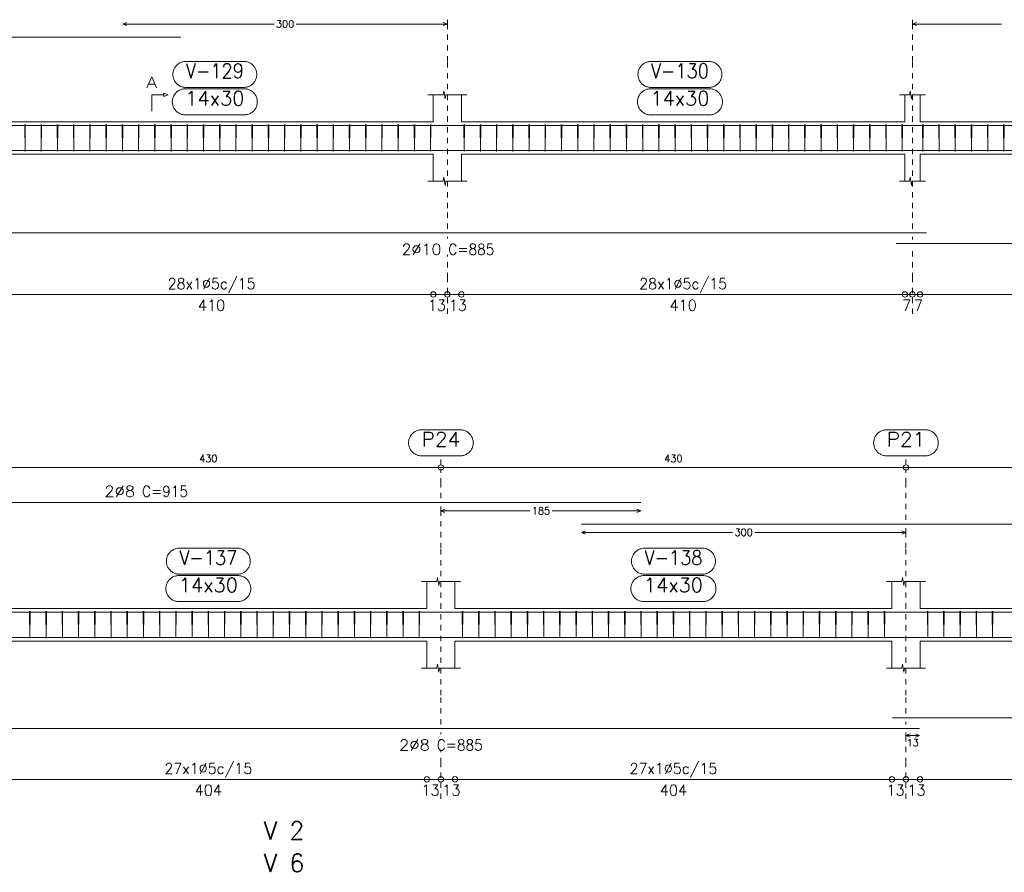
# Model space of a CAD drawing. Header units: millimetres. Extents: x -80 to 444, y 0 to 170.
# Tile 44 of 133: x 112 to 130, y 30 to 46. Entities that reach past the tile are written whole.
import ezdxf
from ezdxf.enums import TextEntityAlignment as Align

# ---------------------------------------------------------------- set-up
doc = ezdxf.new("R2010")
doc.units = ezdxf.units.MM
doc.linetypes.add('CYPE_PUNTO', pattern=[0.075, 0, -0.075])
for name, color, linetype, lineweight in [('ARM_DENTRO_VIGA', 4, 'Continuous', 15), ('ARM_ESTRIBOS', 3, 'Continuous', 0), ('ARM_TEXTOS', 3, 'Continuous', 0), ('COT_ARM', 3, 'Continuous', 0), ('COT_COTAS', 3, 'Continuous', 0), ('COT_EST', 3, 'Continuous', 0), ('COT_LIN_APOIOS', 2, 'CYPE_PUNTO', 0), ('COT_LIN_AUX_COTA', 2, 'CYPE_PUNTO', 0), ('MARCAS_PLANTA', 3, 'Continuous', 0), ('REF_NOME', 3, 'Continuous', 0), ('REF_REFERENCIA', 3, 'Continuous', 0), ('SEC_CONTORNOS', 2, 'Continuous', 9), ('TEXTO_COT_ARM', 3, 'Continuous', 0), ('TEXTO_REF_NOME', 3, 'Continuous', 0), ('TEXTO_REF_REFERENCIA', 3, 'Continuous', 0), ('TXT_COMP', 3, 'Continuous', 0), ('TXT_EST', 3, 'Continuous', 0)]:
    doc.layers.add(name, color=color, linetype=linetype, lineweight=lineweight)
doc.styles.add('CYPETXT', font='romans', dxfattribs={"height": 0.2})

msp = doc.modelspace()

# ---------------------------------------------------------------- linework, layer by layer
at = {"layer": 'ARM_DENTRO_VIGA'}
for points in [[(94.008, 44.9941), (94.008, 45.2341), (114.968, 45.2341)], [(94.008, 43.3606), (94.008, 43.6006), (114.968, 43.6006)], [(113.898, 43.6006), (132.198, 43.6006)], [(111.058, 43.1406), (128.758, 43.1406)], [(128.198, 43.1406), (145.998, 43.1406)], [(111.058, 41.6181), (128.758, 41.6181)], [(128.198, 41.4181), (145.998, 41.4181)], [(105.178, 36.6341), (123.478, 36.6341)], [(122.378, 36.2341), (140.678, 36.2341)], [(105.178, 34.6026), (123.478, 34.6026)], [(122.378, 34.6026), (140.678, 34.6026)], [(110.928, 34.1386), (128.628, 34.1386)], [(128.128, 34.1386), (145.828, 34.1386)], [(128.128, 32.6531), (145.828, 32.6531)], [(110.928, 32.4531), (128.628, 32.4531)]]:
    msp.add_lwpolyline(points, dxfattribs=at)
at = {"layer": 'ARM_ESTRIBOS'}
for points in [[(112.094, 43.5716), (112.094, 43.6206), (112.089, 43.1206), (112.084, 43.6206), (112.084, 43.5906), (112.084, 43.5416)], [(112.394, 43.5716), (112.394, 43.6206), (112.389, 43.1206), (112.384, 43.6206), (112.384, 43.5906), (112.384, 43.5416)], [(112.694, 43.5716), (112.694, 43.6206), (112.689, 43.1206), (112.684, 43.6206), (112.684, 43.5906), (112.684, 43.5416)], [(112.994, 43.5716), (112.994, 43.6206), (112.989, 43.1206), (112.984, 43.6206), (112.984, 43.5906), (112.984, 43.5416)], [(113.294, 43.5716), (113.294, 43.6206), (113.289, 43.1206), (113.284, 43.6206), (113.284, 43.5906), (113.284, 43.5416)], [(113.594, 43.5716), (113.594, 43.6206), (113.589, 43.1206), (113.584, 43.6206), (113.584, 43.5906), (113.584, 43.5416)], [(113.894, 43.5716), (113.894, 43.6206), (113.889, 43.1206), (113.884, 43.6206), (113.884, 43.5906), (113.884, 43.5416)], [(114.194, 43.5716), (114.194, 43.6206), (114.189, 43.1206), (114.184, 43.6206), (114.184, 43.5906), (114.184, 43.5416)], [(114.494, 43.5716), (114.494, 43.6206), (114.489, 43.1206), (114.484, 43.6206), (114.484, 43.5906), (114.484, 43.5416)], [(114.794, 43.5716), (114.794, 43.6206), (114.789, 43.1206), (114.784, 43.6206), (114.784, 43.5906), (114.784, 43.5416)], [(115.094, 43.5716), (115.094, 43.6206), (115.089, 43.1206), (115.084, 43.6206), (115.084, 43.5906), (115.084, 43.5416)], [(115.394, 43.5716), (115.394, 43.6206), (115.389, 43.1206), (115.384, 43.6206), (115.384, 43.5906), (115.384, 43.5416)], [(115.694, 43.5716), (115.694, 43.6206), (115.689, 43.1206), (115.684, 43.6206), (115.684, 43.5906), (115.684, 43.5416)], [(115.994, 43.5716), (115.994, 43.6206), (115.989, 43.1206), (115.984, 43.6206), (115.984, 43.5906), (115.984, 43.5416)], [(116.294, 43.5716), (116.294, 43.6206), (116.289, 43.1206), (116.284, 43.6206), (116.284, 43.5906), (116.284, 43.5416)], [(116.594, 43.5716), (116.594, 43.6206), (116.589, 43.1206), (116.584, 43.6206), (116.584, 43.5906), (116.584, 43.5416)], [(116.894, 43.5716), (116.894, 43.6206), (116.889, 43.1206), (116.884, 43.6206), (116.884, 43.5906), (116.884, 43.5416)], [(117.194, 43.5716), (117.194, 43.6206), (117.189, 43.1206), (117.184, 43.6206), (117.184, 43.5906), (117.184, 43.5416)], [(117.494, 43.5716), (117.494, 43.6206), (117.489, 43.1206), (117.484, 43.6206), (117.484, 43.5906), (117.484, 43.5416)], [(117.794, 43.5716), (117.794, 43.6206), (117.789, 43.1206), (117.784, 43.6206), (117.784, 43.5906), (117.784, 43.5416)], [(118.094, 43.5716), (118.094, 43.6206), (118.089, 43.1206), (118.084, 43.6206), (118.084, 43.5906), (118.084, 43.5416)], [(118.394, 43.5716), (118.394, 43.6206), (118.389, 43.1206), (118.384, 43.6206), (118.384, 43.5906), (118.384, 43.5416)], [(118.694, 43.5716), (118.694, 43.6206), (118.689, 43.1206), (118.684, 43.6206), (118.684, 43.5906), (118.684, 43.5416)], [(118.994, 43.5716), (118.994, 43.6206), (118.989, 43.1206), (118.984, 43.6206), (118.984, 43.5906), (118.984, 43.5416)], [(119.294, 43.5716), (119.294, 43.6206), (119.289, 43.1206), (119.284, 43.6206), (119.284, 43.5906), (119.284, 43.5416)], [(119.594, 43.5716), (119.594, 43.6206), (119.589, 43.1206), (119.584, 43.6206), (119.584, 43.5906), (119.584, 43.5416)], [(120.214, 43.5716), (120.214, 43.6206), (120.209, 43.1206), (120.204, 43.6206), (120.204, 43.5906), (120.204, 43.5416)], [(120.514, 43.5716), (120.514, 43.6206), (120.509, 43.1206), (120.504, 43.6206), (120.504, 43.5906), (120.504, 43.5416)], [(120.814, 43.5716), (120.814, 43.6206), (120.809, 43.1206), (120.804, 43.6206), (120.804, 43.5906), (120.804, 43.5416)], [(121.114, 43.5716), (121.114, 43.6206), (121.109, 43.1206), (121.104, 43.6206), (121.104, 43.5906), (121.104, 43.5416)], [(121.414, 43.5716), (121.414, 43.6206), (121.409, 43.1206), (121.404, 43.6206), (121.404, 43.5906), (121.404, 43.5416)], [(121.714, 43.5716), (121.714, 43.6206), (121.709, 43.1206), (121.704, 43.6206), (121.704, 43.5906), (121.704, 43.5416)], [(122.014, 43.5716), (122.014, 43.6206), (122.009, 43.1206), (122.004, 43.6206), (122.004, 43.5906), (122.004, 43.5416)], [(122.314, 43.5716), (122.314, 43.6206), (122.309, 43.1206), (122.304, 43.6206), (122.304, 43.5906), (122.304, 43.5416)], [(122.614, 43.5716), (122.614, 43.6206), (122.609, 43.1206), (122.604, 43.6206), (122.604, 43.5906), (122.604, 43.5416)], [(122.914, 43.5716), (122.914, 43.6206), (122.909, 43.1206), (122.904, 43.6206), (122.904, 43.5906), (122.904, 43.5416)], [(123.214, 43.5716), (123.214, 43.6206), (123.209, 43.1206), (123.204, 43.6206), (123.204, 43.5906), (123.204, 43.5416)], [(123.514, 43.5716), (123.514, 43.6206), (123.509, 43.1206), (123.504, 43.6206), (123.504, 43.5906), (123.504, 43.5416)], [(123.814, 43.5716), (123.814, 43.6206), (123.809, 43.1206), (123.804, 43.6206), (123.804, 43.5906), (123.804, 43.5416)], [(124.114, 43.5716), (124.114, 43.6206), (124.109, 43.1206), (124.104, 43.6206), (124.104, 43.5906), (124.104, 43.5416)], [(124.414, 43.5716), (124.414, 43.6206), (124.409, 43.1206), (124.404, 43.6206), (124.404, 43.5906), (124.404, 43.5416)], [(124.714, 43.5716), (124.714, 43.6206), (124.709, 43.1206), (124.704, 43.6206), (124.704, 43.5906), (124.704, 43.5416)], [(125.014, 43.5716), (125.014, 43.6206), (125.009, 43.1206), (125.004, 43.6206), (125.004, 43.5906), (125.004, 43.5416)], [(125.314, 43.5716), (125.314, 43.6206), (125.309, 43.1206), (125.304, 43.6206), (125.304, 43.5906), (125.304, 43.5416)], [(125.614, 43.5716), (125.614, 43.6206), (125.609, 43.1206), (125.604, 43.6206), (125.604, 43.5906), (125.604, 43.5416)], [(125.914, 43.5716), (125.914, 43.6206), (125.909, 43.1206), (125.904, 43.6206), (125.904, 43.5906), (125.904, 43.5416)], [(126.214, 43.5716), (126.214, 43.6206), (126.209, 43.1206), (126.204, 43.6206), (126.204, 43.5906), (126.204, 43.5416)], [(126.514, 43.5716), (126.514, 43.6206), (126.509, 43.1206), (126.504, 43.6206), (126.504, 43.5906), (126.504, 43.5416)], [(126.814, 43.5716), (126.814, 43.6206), (126.809, 43.1206), (126.804, 43.6206), (126.804, 43.5906), (126.804, 43.5416)], [(127.114, 43.5716), (127.114, 43.6206), (127.109, 43.1206), (127.104, 43.6206), (127.104, 43.5906), (127.104, 43.5416)], [(127.414, 43.5716), (127.414, 43.6206), (127.409, 43.1206), (127.404, 43.6206), (127.404, 43.5906), (127.404, 43.5416)], [(127.714, 43.5716), (127.714, 43.6206), (127.709, 43.1206), (127.704, 43.6206), (127.704, 43.5906), (127.704, 43.5416)], [(128.014, 43.5716), (128.014, 43.6206), (128.009, 43.1206), (128.004, 43.6206), (128.004, 43.5906), (128.004, 43.5416)], [(128.314, 43.5716), (128.314, 43.6206), (128.309, 43.1206), (128.304, 43.6206), (128.304, 43.5906), (128.304, 43.5416)], [(128.694, 43.5716), (128.694, 43.6206), (128.689, 43.1206), (128.684, 43.6206), (128.684, 43.5906), (128.684, 43.5416)], [(128.994, 43.5716), (128.994, 43.6206), (128.989, 43.1206), (128.984, 43.6206), (128.984, 43.5906), (128.984, 43.5416)], [(129.294, 43.5716), (129.294, 43.6206), (129.289, 43.1206), (129.284, 43.6206), (129.284, 43.5906), (129.284, 43.5416)], [(129.594, 43.5716), (129.594, 43.6206), (129.589, 43.1206), (129.584, 43.6206), (129.584, 43.5906), (129.584, 43.5416)], [(129.894, 43.5716), (129.894, 43.6206), (129.889, 43.1206), (129.884, 43.6206), (129.884, 43.5906), (129.884, 43.5416)], [(130.194, 43.5716), (130.194, 43.6206), (130.189, 43.1206), (130.184, 43.6206), (130.184, 43.5906), (130.184, 43.5416)], [(112.184, 34.5716), (112.184, 34.6206), (112.179, 34.1206), (112.174, 34.6206), (112.174, 34.5906), (112.174, 34.5416)], [(112.484, 34.5716), (112.484, 34.6206), (112.479, 34.1206), (112.474, 34.6206), (112.474, 34.5906), (112.474, 34.5416)], [(112.784, 34.5716), (112.784, 34.6206), (112.779, 34.1206), (112.774, 34.6206), (112.774, 34.5906), (112.774, 34.5416)], [(113.084, 34.5716), (113.084, 34.6206), (113.079, 34.1206), (113.074, 34.6206), (113.074, 34.5906), (113.074, 34.5416)], [(113.384, 34.5716), (113.384, 34.6206), (113.379, 34.1206), (113.374, 34.6206), (113.374, 34.5906), (113.374, 34.5416)], [(113.684, 34.5716), (113.684, 34.6206), (113.679, 34.1206), (113.674, 34.6206), (113.674, 34.5906), (113.674, 34.5416)], [(113.984, 34.5716), (113.984, 34.6206), (113.979, 34.1206), (113.974, 34.6206), (113.974, 34.5906), (113.974, 34.5416)], [(114.284, 34.5716), (114.284, 34.6206), (114.279, 34.1206), (114.274, 34.6206), (114.274, 34.5906), (114.274, 34.5416)], [(114.584, 34.5716), (114.584, 34.6206), (114.579, 34.1206), (114.574, 34.6206), (114.574, 34.5906), (114.574, 34.5416)], [(114.884, 34.5716), (114.884, 34.6206), (114.879, 34.1206), (114.874, 34.6206), (114.874, 34.5906), (114.874, 34.5416)], [(115.184, 34.5716), (115.184, 34.6206), (115.179, 34.1206), (115.174, 34.6206), (115.174, 34.5906), (115.174, 34.5416)], [(115.484, 34.5716), (115.484, 34.6206), (115.479, 34.1206), (115.474, 34.6206), (115.474, 34.5906), (115.474, 34.5416)], [(115.784, 34.5716), (115.784, 34.6206), (115.779, 34.1206), (115.774, 34.6206), (115.774, 34.5906), (115.774, 34.5416)], [(116.084, 34.5716), (116.084, 34.6206), (116.079, 34.1206), (116.074, 34.6206), (116.074, 34.5906), (116.074, 34.5416)], [(116.384, 34.5716), (116.384, 34.6206), (116.379, 34.1206), (116.374, 34.6206), (116.374, 34.5906), (116.374, 34.5416)], [(116.684, 34.5716), (116.684, 34.6206), (116.679, 34.1206), (116.674, 34.6206), (116.674, 34.5906), (116.674, 34.5416)], [(116.984, 34.5716), (116.984, 34.6206), (116.979, 34.1206), (116.974, 34.6206), (116.974, 34.5906), (116.974, 34.5416)], [(117.284, 34.5716), (117.284, 34.6206), (117.279, 34.1206), (117.274, 34.6206), (117.274, 34.5906), (117.274, 34.5416)], [(117.584, 34.5716), (117.584, 34.6206), (117.579, 34.1206), (117.574, 34.6206), (117.574, 34.5906), (117.574, 34.5416)], [(117.884, 34.5716), (117.884, 34.6206), (117.879, 34.1206), (117.874, 34.6206), (117.874, 34.5906), (117.874, 34.5416)], [(118.184, 34.5716), (118.184, 34.6206), (118.179, 34.1206), (118.174, 34.6206), (118.174, 34.5906), (118.174, 34.5416)], [(118.484, 34.5716), (118.484, 34.6206), (118.479, 34.1206), (118.474, 34.6206), (118.474, 34.5906), (118.474, 34.5416)], [(118.784, 34.5716), (118.784, 34.6206), (118.779, 34.1206), (118.774, 34.6206), (118.774, 34.5906), (118.774, 34.5416)], [(119.084, 34.5716), (119.084, 34.6206), (119.079, 34.1206), (119.074, 34.6206), (119.074, 34.5906), (119.074, 34.5416)], [(119.384, 34.5716), (119.384, 34.6206), (119.379, 34.1206), (119.374, 34.6206), (119.374, 34.5906), (119.374, 34.5416)], [(120.184, 34.5716), (120.184, 34.6206), (120.179, 34.1206), (120.174, 34.6206), (120.174, 34.5906), (120.174, 34.5416)], [(120.484, 34.5716), (120.484, 34.6206), (120.479, 34.1206), (120.474, 34.6206), (120.474, 34.5906), (120.474, 34.5416)], [(120.784, 34.5716), (120.784, 34.6206), (120.779, 34.1206), (120.774, 34.6206), (120.774, 34.5906), (120.774, 34.5416)], [(121.084, 34.5716), (121.084, 34.6206), (121.079, 34.1206), (121.074, 34.6206), (121.074, 34.5906), (121.074, 34.5416)], [(121.384, 34.5716), (121.384, 34.6206), (121.379, 34.1206), (121.374, 34.6206), (121.374, 34.5906), (121.374, 34.5416)], [(121.684, 34.5716), (121.684, 34.6206), (121.679, 34.1206), (121.674, 34.6206), (121.674, 34.5906), (121.674, 34.5416)], [(121.984, 34.5716), (121.984, 34.6206), (121.979, 34.1206), (121.974, 34.6206), (121.974, 34.5906), (121.974, 34.5416)], [(122.284, 34.5716), (122.284, 34.6206), (122.279, 34.1206), (122.274, 34.6206), (122.274, 34.5906), (122.274, 34.5416)], [(122.584, 34.5716), (122.584, 34.6206), (122.579, 34.1206), (122.574, 34.6206), (122.574, 34.5906), (122.574, 34.5416)], [(122.884, 34.5716), (122.884, 34.6206), (122.879, 34.1206), (122.874, 34.6206), (122.874, 34.5906), (122.874, 34.5416)], [(123.184, 34.5716), (123.184, 34.6206), (123.179, 34.1206), (123.174, 34.6206), (123.174, 34.5906), (123.174, 34.5416)], [(123.484, 34.5716), (123.484, 34.6206), (123.479, 34.1206), (123.474, 34.6206), (123.474, 34.5906), (123.474, 34.5416)], [(123.784, 34.5716), (123.784, 34.6206), (123.779, 34.1206), (123.774, 34.6206), (123.774, 34.5906), (123.774, 34.5416)], [(124.084, 34.5716), (124.084, 34.6206), (124.079, 34.1206), (124.074, 34.6206), (124.074, 34.5906), (124.074, 34.5416)], [(124.384, 34.5716), (124.384, 34.6206), (124.379, 34.1206), (124.374, 34.6206), (124.374, 34.5906), (124.374, 34.5416)], [(124.684, 34.5716), (124.684, 34.6206), (124.679, 34.1206), (124.674, 34.6206), (124.674, 34.5906), (124.674, 34.5416)], [(124.984, 34.5716), (124.984, 34.6206), (124.979, 34.1206), (124.974, 34.6206), (124.974, 34.5906), (124.974, 34.5416)], [(125.284, 34.5716), (125.284, 34.6206), (125.279, 34.1206), (125.274, 34.6206), (125.274, 34.5906), (125.274, 34.5416)], [(125.584, 34.5716), (125.584, 34.6206), (125.579, 34.1206), (125.574, 34.6206), (125.574, 34.5906), (125.574, 34.5416)], [(125.884, 34.5716), (125.884, 34.6206), (125.879, 34.1206), (125.874, 34.6206), (125.874, 34.5906), (125.874, 34.5416)], [(126.184, 34.5716), (126.184, 34.6206), (126.179, 34.1206), (126.174, 34.6206), (126.174, 34.5906), (126.174, 34.5416)], [(126.484, 34.5716), (126.484, 34.6206), (126.479, 34.1206), (126.474, 34.6206), (126.474, 34.5906), (126.474, 34.5416)], [(126.784, 34.5716), (126.784, 34.6206), (126.779, 34.1206), (126.774, 34.6206), (126.774, 34.5906), (126.774, 34.5416)], [(127.084, 34.5716), (127.084, 34.6206), (127.079, 34.1206), (127.074, 34.6206), (127.074, 34.5906), (127.074, 34.5416)], [(127.384, 34.5716), (127.384, 34.6206), (127.379, 34.1206), (127.374, 34.6206), (127.374, 34.5906), (127.374, 34.5416)], [(127.684, 34.5716), (127.684, 34.6206), (127.679, 34.1206), (127.674, 34.6206), (127.674, 34.5906), (127.674, 34.5416)], [(127.984, 34.5716), (127.984, 34.6206), (127.979, 34.1206), (127.974, 34.6206), (127.974, 34.5906), (127.974, 34.5416)], [(128.784, 34.5716), (128.784, 34.6206), (128.779, 34.1206), (128.774, 34.6206), (128.774, 34.5906), (128.774, 34.5416)], [(129.084, 34.5716), (129.084, 34.6206), (129.079, 34.1206), (129.074, 34.6206), (129.074, 34.5906), (129.074, 34.5416)], [(129.384, 34.5716), (129.384, 34.6206), (129.379, 34.1206), (129.374, 34.6206), (129.374, 34.5906), (129.374, 34.5416)], [(129.684, 34.5716), (129.684, 34.6206), (129.679, 34.1206), (129.674, 34.6206), (129.674, 34.5906), (129.674, 34.5416)], [(129.984, 34.5716), (129.984, 34.6206), (129.979, 34.1206), (129.974, 34.6206), (129.974, 34.5906), (129.974, 34.5416)]]:
    msp.add_lwpolyline(points, dxfattribs=at)
at = {"layer": 'COT_ARM'}
for p, q in [((113.898, 45.4791), (113.973, 45.5091)), ((113.898, 45.4791), (113.973, 45.4491)), ((113.898, 45.4791), (116.6925, 45.4791)), ((117.1035, 45.4791), (119.898, 45.4791)), ((119.898, 45.4791), (119.823, 45.5091)), ((119.898, 45.4791), (119.823, 45.4491)), ((128.498, 45.4791), (128.573, 45.5091)), ((128.498, 45.4791), (128.573, 45.4491)), ((128.498, 45.4791), (130.1425, 45.4791)), ((119.778, 36.4791), (119.853, 36.5091)), ((119.778, 36.4791), (119.853, 36.4491)), ((119.778, 36.4791), (121.4225, 36.4791)), ((121.8335, 36.4791), (123.478, 36.4791)), ((123.478, 36.4791), (123.403, 36.5091)), ((123.478, 36.4791), (123.403, 36.4491)), ((122.378, 36.0791), (122.453, 36.1091)), ((122.378, 36.0791), (122.453, 36.0491)), ((122.378, 36.0791), (125.1725, 36.0791)), ((125.5835, 36.0791), (128.378, 36.0791)), ((128.378, 36.0791), (128.303, 36.1091)), ((128.378, 36.0791), (128.303, 36.0491)), ((128.378, 32.3256), (128.453, 32.3556)), ((128.378, 32.3256), (128.453, 32.2956)), ((128.378, 32.3256), (128.628, 32.3256)), ((128.628, 32.3256), (128.553, 32.3556)), ((128.628, 32.3256), (128.553, 32.2956))]:
    msp.add_line(p, q, dxfattribs=at)
at = {"layer": 'COT_COTAS'}
msp.add_lwpolyline([(93.688, 37.2791), (102.578, 37.2791), (111.178, 37.2791), (119.778, 37.2791), (128.378, 37.2791), (136.978, 37.2791), (145.578, 37.2791), (154.178, 37.2791), (163.068, 37.2791)], dxfattribs=at)
for centre in [(119.778, 37.2791), (128.378, 37.2791)]:
    msp.add_circle(centre, 0.05, dxfattribs=at)
at = {"layer": 'COT_EST'}
for points in [[(93.808, 40.4781), (94.238, 40.4781), (102.438, 40.4781), (102.698, 40.4781), (102.958, 40.4781), (111.158, 40.4781), (111.298, 40.4781), (111.438, 40.4781), (119.638, 40.4781), (119.898, 40.4781), (120.158, 40.4781), (128.358, 40.4781), (128.498, 40.4781), (128.638, 40.4781), (136.838, 40.4781)], [(93.688, 31.5131), (94.358, 31.5131), (102.318, 31.5131), (102.578, 31.5131), (102.838, 31.5131), (110.918, 31.5131), (111.178, 31.5131), (111.438, 31.5131), (119.518, 31.5131), (119.778, 31.5131), (120.038, 31.5131), (128.118, 31.5131), (128.378, 31.5131), (128.638, 31.5131), (136.718, 31.5131)]]:
    msp.add_lwpolyline(points, dxfattribs=at)
for centre in [(119.638, 40.4781), (119.898, 40.4781), (120.158, 40.4781), (128.358, 40.4781), (128.498, 40.4781), (128.638, 40.4781), (119.518, 31.5131), (119.778, 31.5131), (120.038, 31.5131), (128.118, 31.5131), (128.378, 31.5131), (128.638, 31.5131)]:
    msp.add_circle(centre, 0.05, dxfattribs=at)
at = {"layer": 'COT_LIN_APOIOS'}
for p, q in [((119.898, 41.5131), (119.898, 41.5431)), ((128.498, 41.4931), (128.498, 41.5431)), ((119.898, 40.1181), (119.898, 40.4531)), ((128.498, 40.1181), (128.498, 40.4531)), ((128.378, 32.5281), (128.378, 32.5781)), ((119.778, 32.3481), (119.778, 32.3781)), ((119.778, 31.1531), (119.778, 31.4881)), ((128.378, 31.1531), (128.378, 31.4881))]:
    msp.add_line(p, q, dxfattribs=at)
for points in [[(119.898, 41.6931), (119.898, 42.0731), (119.898, 44.7866), (119.898, 45.4491), (119.898, 45.5091), (119.898, 45.5591)], [(128.498, 41.6931), (128.498, 42.0731), (128.498, 44.7866), (128.498, 45.4491), (128.498, 45.5091), (128.498, 45.5591)], [(128.498, 40.5031), (128.498, 40.7781), (128.498, 41.3431)], [(119.898, 40.5031), (119.898, 40.7781), (119.898, 41.2131)], [(119.778, 36.7091), (119.778, 36.9791), (119.778, 37.2541)], [(128.378, 36.3091), (128.378, 36.9791), (128.378, 37.2541)], [(119.778, 32.5281), (119.778, 33.0681), (119.778, 35.7866), (119.778, 36.4491), (119.778, 36.5091), (119.778, 36.5591)], [(128.378, 32.7281), (128.378, 33.0681), (128.378, 35.7866), (128.378, 36.0491), (128.378, 36.1091), (128.378, 36.1591)], [(128.378, 31.5381), (128.378, 31.8131), (128.378, 32.2956), (128.378, 32.3556), (128.378, 32.3781)], [(119.778, 31.5381), (119.778, 31.8131), (119.778, 32.0481)]]:
    msp.add_lwpolyline(points, dxfattribs=at)
at = {"layer": 'COT_LIN_AUX_COTA'}
for p, q in [((119.778, 37.3291), (119.778, 37.4953)), ((128.378, 37.3291), (128.378, 37.4953))]:
    msp.add_line(p, q, dxfattribs=at)
at = {"layer": 'MARCAS_PLANTA'}
msp.add_lwpolyline([(114.433, 43.8706), (114.433, 44.1706), (114.658, 44.1706), (114.658, 44.2006), (114.733, 44.1706), (114.658, 44.1406), (114.658, 44.1706)], dxfattribs=at)
at = {"layer": 'REF_NOME'}
for points in [[(116.134, 44.7866), (116.15, 44.7861), (116.166, 44.7845), (116.1818, 44.7818), (116.1974, 44.7781), (116.2127, 44.7733), (116.2277, 44.7676), (116.2422, 44.7608), (116.2563, 44.7531), (116.2698, 44.7445), (116.2827, 44.7349), (116.295, 44.7246), (116.3065, 44.7134), (116.3173, 44.7015), (116.3272, 44.689), (116.3363, 44.6757), (116.3445, 44.6619), (116.3517, 44.6476), (116.358, 44.6329), (116.3632, 44.6177), (116.3675, 44.6022), (116.3707, 44.5865), (116.3728, 44.5706), (116.3739, 44.5546), (116.3739, 44.5386), (116.3728, 44.5226), (116.3707, 44.5067), (116.3675, 44.491), (116.3632, 44.4755), (116.358, 44.4603), (116.3517, 44.4456), (116.3445, 44.4313), (116.3363, 44.4175), (116.3272, 44.4042), (116.3173, 44.3916), (116.3065, 44.3798), (116.295, 44.3686), (116.2827, 44.3582), (116.2698, 44.3487), (116.2563, 44.3401), (116.2422, 44.3324), (116.2277, 44.3256), (116.2127, 44.3199), (116.1974, 44.3151), (116.1818, 44.3114), (116.166, 44.3087), (116.15, 44.3071), (116.134, 44.3066), (115.062, 44.3066), (115.046, 44.3071), (115.03, 44.3087), (115.0142, 44.3114), (114.9986, 44.3151), (114.9833, 44.3199), (114.9683, 44.3256), (114.9538, 44.3324), (114.9397, 44.3401), (114.9262, 44.3487), (114.9133, 44.3582), (114.901, 44.3686), (114.8895, 44.3798), (114.8787, 44.3916), (114.8688, 44.4042), (114.8597, 44.4175), (114.8515, 44.4313), (114.8443, 44.4456), (114.838, 44.4603), (114.8328, 44.4755), (114.8285, 44.491), (114.8253, 44.5067), (114.8232, 44.5226), (114.8221, 44.5386), (114.8221, 44.5546), (114.8232, 44.5706), (114.8253, 44.5865), (114.8285, 44.6022), (114.8328, 44.6177), (114.838, 44.6329), (114.8443, 44.6476), (114.8515, 44.6619), (114.8597, 44.6757), (114.8688, 44.689), (114.8787, 44.7015), (114.8895, 44.7134), (114.901, 44.7246), (114.9133, 44.7349), (114.9262, 44.7445), (114.9397, 44.7531), (114.9538, 44.7608), (114.9683, 44.7676), (114.9833, 44.7733), (114.9986, 44.7781), (115.0142, 44.7818), (115.03, 44.7845), (115.046, 44.7861), (115.062, 44.7866), (116.134, 44.7866)], [(124.734, 44.7866), (124.75, 44.7861), (124.766, 44.7845), (124.7818, 44.7818), (124.7974, 44.7781), (124.8127, 44.7733), (124.8277, 44.7676), (124.8422, 44.7608), (124.8563, 44.7531), (124.8698, 44.7445), (124.8827, 44.7349), (124.895, 44.7246), (124.9065, 44.7134), (124.9173, 44.7015), (124.9272, 44.689), (124.9363, 44.6757), (124.9445, 44.6619), (124.9517, 44.6476), (124.958, 44.6329), (124.9632, 44.6177), (124.9675, 44.6022), (124.9707, 44.5865), (124.9728, 44.5706), (124.9739, 44.5546), (124.9739, 44.5386), (124.9728, 44.5226), (124.9707, 44.5067), (124.9675, 44.491), (124.9632, 44.4755), (124.958, 44.4603), (124.9517, 44.4456), (124.9445, 44.4313), (124.9363, 44.4175), (124.9272, 44.4042), (124.9173, 44.3916), (124.9065, 44.3798), (124.895, 44.3686), (124.8827, 44.3582), (124.8698, 44.3487), (124.8563, 44.3401), (124.8422, 44.3324), (124.8277, 44.3256), (124.8127, 44.3199), (124.7974, 44.3151), (124.7818, 44.3114), (124.766, 44.3087), (124.75, 44.3071), (124.734, 44.3066), (123.662, 44.3066), (123.646, 44.3071), (123.63, 44.3087), (123.6142, 44.3114), (123.5986, 44.3151), (123.5833, 44.3199), (123.5683, 44.3256), (123.5538, 44.3324), (123.5397, 44.3401), (123.5262, 44.3487), (123.5133, 44.3582), (123.501, 44.3686), (123.4895, 44.3798), (123.4787, 44.3916), (123.4688, 44.4042), (123.4597, 44.4175), (123.4515, 44.4313), (123.4443, 44.4456), (123.438, 44.4603), (123.4328, 44.4755), (123.4285, 44.491), (123.4253, 44.5067), (123.4232, 44.5226), (123.4221, 44.5386), (123.4221, 44.5546), (123.4232, 44.5706), (123.4253, 44.5865), (123.4285, 44.6022), (123.4328, 44.6177), (123.438, 44.6329), (123.4443, 44.6476), (123.4515, 44.6619), (123.4597, 44.6757), (123.4688, 44.689), (123.4787, 44.7015), (123.4895, 44.7134), (123.501, 44.7246), (123.5133, 44.7349), (123.5262, 44.7445), (123.5397, 44.7531), (123.5538, 44.7608), (123.5683, 44.7676), (123.5833, 44.7733), (123.5986, 44.7781), (123.6142, 44.7818), (123.63, 44.7845), (123.646, 44.7861), (123.662, 44.7866), (124.734, 44.7866)], [(116.144, 44.2806), (116.16, 44.2801), (116.176, 44.2785), (116.1918, 44.2758), (116.2074, 44.2721), (116.2227, 44.2673), (116.2377, 44.2616), (116.2522, 44.2548), (116.2663, 44.2471), (116.2798, 44.2385), (116.2927, 44.2289), (116.305, 44.2186), (116.3165, 44.2074), (116.3273, 44.1955), (116.3372, 44.183), (116.3463, 44.1697), (116.3545, 44.1559), (116.3617, 44.1416), (116.368, 44.1269), (116.3732, 44.1117), (116.3775, 44.0962), (116.3807, 44.0805), (116.3828, 44.0646), (116.3839, 44.0486), (116.3839, 44.0326), (116.3828, 44.0166), (116.3807, 44.0007), (116.3775, 43.985), (116.3732, 43.9695), (116.368, 43.9543), (116.3617, 43.9396), (116.3545, 43.9253), (116.3463, 43.9115), (116.3372, 43.8982), (116.3273, 43.8856), (116.3165, 43.8738), (116.305, 43.8626), (116.2927, 43.8522), (116.2798, 43.8427), (116.2663, 43.8341), (116.2522, 43.8264), (116.2377, 43.8196), (116.2227, 43.8139), (116.2074, 43.8091), (116.1918, 43.8054), (116.176, 43.8027), (116.16, 43.8011), (116.144, 43.8006), (115.052, 43.8006), (115.036, 43.8011), (115.02, 43.8027), (115.0042, 43.8054), (114.9886, 43.8091), (114.9733, 43.8139), (114.9583, 43.8196), (114.9438, 43.8264), (114.9297, 43.8341), (114.9162, 43.8427), (114.9033, 43.8522), (114.891, 43.8626), (114.8795, 43.8738), (114.8687, 43.8856), (114.8588, 43.8982), (114.8497, 43.9115), (114.8415, 43.9253), (114.8343, 43.9396), (114.828, 43.9543), (114.8228, 43.9695), (114.8185, 43.985), (114.8153, 44.0007), (114.8132, 44.0166), (114.8121, 44.0326), (114.8121, 44.0486), (114.8132, 44.0646), (114.8153, 44.0805), (114.8185, 44.0962), (114.8228, 44.1117), (114.828, 44.1269), (114.8343, 44.1416), (114.8415, 44.1559), (114.8497, 44.1697), (114.8588, 44.183), (114.8687, 44.1955), (114.8795, 44.2074), (114.891, 44.2186), (114.9033, 44.2289), (114.9162, 44.2385), (114.9297, 44.2471), (114.9438, 44.2548), (114.9583, 44.2616), (114.9733, 44.2673), (114.9886, 44.2721), (115.0042, 44.2758), (115.02, 44.2785), (115.036, 44.2801), (115.052, 44.2806), (116.144, 44.2806)], [(124.744, 44.2806), (124.76, 44.2801), (124.776, 44.2785), (124.7918, 44.2758), (124.8074, 44.2721), (124.8227, 44.2673), (124.8377, 44.2616), (124.8522, 44.2548), (124.8663, 44.2471), (124.8798, 44.2385), (124.8927, 44.2289), (124.905, 44.2186), (124.9165, 44.2074), (124.9273, 44.1955), (124.9372, 44.183), (124.9463, 44.1697), (124.9545, 44.1559), (124.9617, 44.1416), (124.968, 44.1269), (124.9732, 44.1117), (124.9775, 44.0962), (124.9807, 44.0805), (124.9828, 44.0646), (124.9839, 44.0486), (124.9839, 44.0326), (124.9828, 44.0166), (124.9807, 44.0007), (124.9775, 43.985), (124.9732, 43.9695), (124.968, 43.9543), (124.9617, 43.9396), (124.9545, 43.9253), (124.9463, 43.9115), (124.9372, 43.8982), (124.9273, 43.8856), (124.9165, 43.8738), (124.905, 43.8626), (124.8927, 43.8522), (124.8798, 43.8427), (124.8663, 43.8341), (124.8522, 43.8264), (124.8377, 43.8196), (124.8227, 43.8139), (124.8074, 43.8091), (124.7918, 43.8054), (124.776, 43.8027), (124.76, 43.8011), (124.744, 43.8006), (123.652, 43.8006), (123.636, 43.8011), (123.62, 43.8027), (123.6042, 43.8054), (123.5886, 43.8091), (123.5733, 43.8139), (123.5583, 43.8196), (123.5438, 43.8264), (123.5297, 43.8341), (123.5162, 43.8427), (123.5033, 43.8522), (123.491, 43.8626), (123.4795, 43.8738), (123.4687, 43.8856), (123.4588, 43.8982), (123.4497, 43.9115), (123.4415, 43.9253), (123.4343, 43.9396), (123.428, 43.9543), (123.4228, 43.9695), (123.4185, 43.985), (123.4153, 44.0007), (123.4132, 44.0166), (123.4121, 44.0326), (123.4121, 44.0486), (123.4132, 44.0646), (123.4153, 44.0805), (123.4185, 44.0962), (123.4228, 44.1117), (123.428, 44.1269), (123.4343, 44.1416), (123.4415, 44.1559), (123.4497, 44.1697), (123.4588, 44.183), (123.4687, 44.1955), (123.4795, 44.2074), (123.491, 44.2186), (123.5033, 44.2289), (123.5162, 44.2385), (123.5297, 44.2471), (123.5438, 44.2548), (123.5583, 44.2616), (123.5733, 44.2673), (123.5886, 44.2721), (123.6042, 44.2758), (123.62, 44.2785), (123.636, 44.2801), (123.652, 44.2806), (124.744, 44.2806)], [(116.014, 35.7866), (116.03, 35.7861), (116.046, 35.7845), (116.0618, 35.7818), (116.0774, 35.7781), (116.0927, 35.7733), (116.1077, 35.7676), (116.1222, 35.7608), (116.1363, 35.7531), (116.1498, 35.7445), (116.1627, 35.7349), (116.175, 35.7246), (116.1865, 35.7134), (116.1973, 35.7015), (116.2072, 35.689), (116.2163, 35.6757), (116.2245, 35.6619), (116.2317, 35.6476), (116.238, 35.6329), (116.2432, 35.6177), (116.2475, 35.6022), (116.2507, 35.5865), (116.2528, 35.5706), (116.2539, 35.5546), (116.2539, 35.5386), (116.2528, 35.5226), (116.2507, 35.5067), (116.2475, 35.491), (116.2432, 35.4755), (116.238, 35.4603), (116.2317, 35.4456), (116.2245, 35.4313), (116.2163, 35.4175), (116.2072, 35.4042), (116.1973, 35.3916), (116.1865, 35.3798), (116.175, 35.3686), (116.1627, 35.3582), (116.1498, 35.3487), (116.1363, 35.3401), (116.1222, 35.3324), (116.1077, 35.3256), (116.0927, 35.3199), (116.0774, 35.3151), (116.0618, 35.3114), (116.046, 35.3087), (116.03, 35.3071), (116.014, 35.3066), (114.942, 35.3066), (114.926, 35.3071), (114.91, 35.3087), (114.8942, 35.3114), (114.8786, 35.3151), (114.8633, 35.3199), (114.8483, 35.3256), (114.8338, 35.3324), (114.8197, 35.3401), (114.8062, 35.3487), (114.7933, 35.3582), (114.781, 35.3686), (114.7695, 35.3798), (114.7587, 35.3916), (114.7488, 35.4042), (114.7397, 35.4175), (114.7315, 35.4313), (114.7243, 35.4456), (114.718, 35.4603), (114.7128, 35.4755), (114.7085, 35.491), (114.7053, 35.5067), (114.7032, 35.5226), (114.7021, 35.5386), (114.7021, 35.5546), (114.7032, 35.5706), (114.7053, 35.5865), (114.7085, 35.6022), (114.7128, 35.6177), (114.718, 35.6329), (114.7243, 35.6476), (114.7315, 35.6619), (114.7397, 35.6757), (114.7488, 35.689), (114.7587, 35.7015), (114.7695, 35.7134), (114.781, 35.7246), (114.7933, 35.7349), (114.8062, 35.7445), (114.8197, 35.7531), (114.8338, 35.7608), (114.8483, 35.7676), (114.8633, 35.7733), (114.8786, 35.7781), (114.8942, 35.7818), (114.91, 35.7845), (114.926, 35.7861), (114.942, 35.7866), (116.014, 35.7866)], [(124.614, 35.7866), (124.63, 35.7861), (124.646, 35.7845), (124.6618, 35.7818), (124.6774, 35.7781), (124.6927, 35.7733), (124.7077, 35.7676), (124.7222, 35.7608), (124.7363, 35.7531), (124.7498, 35.7445), (124.7627, 35.7349), (124.775, 35.7246), (124.7865, 35.7134), (124.7973, 35.7015), (124.8072, 35.689), (124.8163, 35.6757), (124.8245, 35.6619), (124.8317, 35.6476), (124.838, 35.6329), (124.8432, 35.6177), (124.8475, 35.6022), (124.8507, 35.5865), (124.8528, 35.5706), (124.8539, 35.5546), (124.8539, 35.5386), (124.8528, 35.5226), (124.8507, 35.5067), (124.8475, 35.491), (124.8432, 35.4755), (124.838, 35.4603), (124.8317, 35.4456), (124.8245, 35.4313), (124.8163, 35.4175), (124.8072, 35.4042), (124.7973, 35.3916), (124.7865, 35.3798), (124.775, 35.3686), (124.7627, 35.3582), (124.7498, 35.3487), (124.7363, 35.3401), (124.7222, 35.3324), (124.7077, 35.3256), (124.6927, 35.3199), (124.6774, 35.3151), (124.6618, 35.3114), (124.646, 35.3087), (124.63, 35.3071), (124.614, 35.3066), (123.542, 35.3066), (123.526, 35.3071), (123.51, 35.3087), (123.4942, 35.3114), (123.4786, 35.3151), (123.4633, 35.3199), (123.4483, 35.3256), (123.4338, 35.3324), (123.4197, 35.3401), (123.4062, 35.3487), (123.3933, 35.3582), (123.381, 35.3686), (123.3695, 35.3798), (123.3587, 35.3916), (123.3488, 35.4042), (123.3397, 35.4175), (123.3315, 35.4313), (123.3243, 35.4456), (123.318, 35.4603), (123.3128, 35.4755), (123.3085, 35.491), (123.3053, 35.5067), (123.3032, 35.5226), (123.3021, 35.5386), (123.3021, 35.5546), (123.3032, 35.5706), (123.3053, 35.5865), (123.3085, 35.6022), (123.3128, 35.6177), (123.318, 35.6329), (123.3243, 35.6476), (123.3315, 35.6619), (123.3397, 35.6757), (123.3488, 35.689), (123.3587, 35.7015), (123.3695, 35.7134), (123.381, 35.7246), (123.3933, 35.7349), (123.4062, 35.7445), (123.4197, 35.7531), (123.4338, 35.7608), (123.4483, 35.7676), (123.4633, 35.7733), (123.4786, 35.7781), (123.4942, 35.7818), (123.51, 35.7845), (123.526, 35.7861), (123.542, 35.7866), (124.614, 35.7866)], [(116.024, 35.2806), (116.04, 35.2801), (116.056, 35.2785), (116.0718, 35.2758), (116.0874, 35.2721), (116.1027, 35.2673), (116.1177, 35.2616), (116.1322, 35.2548), (116.1463, 35.2471), (116.1598, 35.2385), (116.1727, 35.2289), (116.185, 35.2186), (116.1965, 35.2074), (116.2073, 35.1955), (116.2172, 35.183), (116.2263, 35.1697), (116.2345, 35.1559), (116.2417, 35.1416), (116.248, 35.1269), (116.2532, 35.1117), (116.2575, 35.0962), (116.2607, 35.0805), (116.2628, 35.0646), (116.2639, 35.0486), (116.2639, 35.0326), (116.2628, 35.0166), (116.2607, 35.0007), (116.2575, 34.985), (116.2532, 34.9695), (116.248, 34.9543), (116.2417, 34.9396), (116.2345, 34.9253), (116.2263, 34.9115), (116.2172, 34.8982), (116.2073, 34.8856), (116.1965, 34.8738), (116.185, 34.8626), (116.1727, 34.8522), (116.1598, 34.8427), (116.1463, 34.8341), (116.1322, 34.8264), (116.1177, 34.8196), (116.1027, 34.8139), (116.0874, 34.8091), (116.0718, 34.8054), (116.056, 34.8027), (116.04, 34.8011), (116.024, 34.8006), (114.932, 34.8006), (114.916, 34.8011), (114.9, 34.8027), (114.8842, 34.8054), (114.8686, 34.8091), (114.8533, 34.8139), (114.8383, 34.8196), (114.8238, 34.8264), (114.8097, 34.8341), (114.7962, 34.8427), (114.7833, 34.8522), (114.771, 34.8626), (114.7595, 34.8738), (114.7487, 34.8856), (114.7388, 34.8982), (114.7297, 34.9115), (114.7215, 34.9253), (114.7143, 34.9396), (114.708, 34.9543), (114.7028, 34.9695), (114.6985, 34.985), (114.6953, 35.0007), (114.6932, 35.0166), (114.6921, 35.0326), (114.6921, 35.0486), (114.6932, 35.0646), (114.6953, 35.0805), (114.6985, 35.0962), (114.7028, 35.1117), (114.708, 35.1269), (114.7143, 35.1416), (114.7215, 35.1559), (114.7297, 35.1697), (114.7388, 35.183), (114.7487, 35.1955), (114.7595, 35.2074), (114.771, 35.2186), (114.7833, 35.2289), (114.7962, 35.2385), (114.8097, 35.2471), (114.8238, 35.2548), (114.8383, 35.2616), (114.8533, 35.2673), (114.8686, 35.2721), (114.8842, 35.2758), (114.9, 35.2785), (114.916, 35.2801), (114.932, 35.2806), (116.024, 35.2806)], [(124.624, 35.2806), (124.64, 35.2801), (124.656, 35.2785), (124.6718, 35.2758), (124.6874, 35.2721), (124.7027, 35.2673), (124.7177, 35.2616), (124.7322, 35.2548), (124.7463, 35.2471), (124.7598, 35.2385), (124.7727, 35.2289), (124.785, 35.2186), (124.7965, 35.2074), (124.8073, 35.1955), (124.8172, 35.183), (124.8263, 35.1697), (124.8345, 35.1559), (124.8417, 35.1416), (124.848, 35.1269), (124.8532, 35.1117), (124.8575, 35.0962), (124.8607, 35.0805), (124.8628, 35.0646), (124.8639, 35.0486), (124.8639, 35.0326), (124.8628, 35.0166), (124.8607, 35.0007), (124.8575, 34.985), (124.8532, 34.9695), (124.848, 34.9543), (124.8417, 34.9396), (124.8345, 34.9253), (124.8263, 34.9115), (124.8172, 34.8982), (124.8073, 34.8856), (124.7965, 34.8738), (124.785, 34.8626), (124.7727, 34.8522), (124.7598, 34.8427), (124.7463, 34.8341), (124.7322, 34.8264), (124.7177, 34.8196), (124.7027, 34.8139), (124.6874, 34.8091), (124.6718, 34.8054), (124.656, 34.8027), (124.64, 34.8011), (124.624, 34.8006), (123.532, 34.8006), (123.516, 34.8011), (123.5, 34.8027), (123.4842, 34.8054), (123.4686, 34.8091), (123.4533, 34.8139), (123.4383, 34.8196), (123.4238, 34.8264), (123.4097, 34.8341), (123.3962, 34.8427), (123.3833, 34.8522), (123.371, 34.8626), (123.3595, 34.8738), (123.3487, 34.8856), (123.3388, 34.8982), (123.3297, 34.9115), (123.3215, 34.9253), (123.3143, 34.9396), (123.308, 34.9543), (123.3028, 34.9695), (123.2985, 34.985), (123.2953, 35.0007), (123.2932, 35.0166), (123.2921, 35.0326), (123.2921, 35.0486), (123.2932, 35.0646), (123.2953, 35.0805), (123.2985, 35.0962), (123.3028, 35.1117), (123.308, 35.1269), (123.3143, 35.1416), (123.3215, 35.1559), (123.3297, 35.1697), (123.3388, 35.183), (123.3487, 35.1955), (123.3595, 35.2074), (123.371, 35.2186), (123.3833, 35.2289), (123.3962, 35.2385), (123.4097, 35.2471), (123.4238, 35.2548), (123.4383, 35.2616), (123.4533, 35.2673), (123.4686, 35.2721), (123.4842, 35.2758), (123.5, 35.2785), (123.516, 35.2801), (123.532, 35.2806), (124.624, 35.2806)]]:
    msp.add_lwpolyline(points, close=True, dxfattribs=at)
at = {"layer": 'REF_REFERENCIA'}
for points in [[(120.136, 37.9753), (120.152, 37.9747), (120.168, 37.9731), (120.1838, 37.9705), (120.1994, 37.9668), (120.2147, 37.962), (120.2297, 37.9562), (120.2442, 37.9495), (120.2583, 37.9418), (120.2718, 37.9331), (120.2847, 37.9236), (120.297, 37.9133), (120.3085, 37.9021), (120.3193, 37.8902), (120.3292, 37.8776), (120.3383, 37.8644), (120.3465, 37.8506), (120.3537, 37.8363), (120.36, 37.8215), (120.3652, 37.8064), (120.3695, 37.7909), (120.3727, 37.7752), (120.3748, 37.7593), (120.3759, 37.7433), (120.3759, 37.7273), (120.3748, 37.7113), (120.3727, 37.6954), (120.3695, 37.6796), (120.3652, 37.6642), (120.36, 37.649), (120.3537, 37.6343), (120.3465, 37.6199), (120.3383, 37.6061), (120.3292, 37.5929), (120.3193, 37.5803), (120.3085, 37.5684), (120.297, 37.5573), (120.2847, 37.5469), (120.2718, 37.5374), (120.2583, 37.5288), (120.2442, 37.5211), (120.2297, 37.5143), (120.2147, 37.5086), (120.1994, 37.5038), (120.1838, 37.5001), (120.168, 37.4974), (120.152, 37.4958), (120.136, 37.4953), (119.42, 37.4953), (119.404, 37.4958), (119.388, 37.4974), (119.3722, 37.5001), (119.3566, 37.5038), (119.3413, 37.5086), (119.3263, 37.5143), (119.3118, 37.5211), (119.2977, 37.5288), (119.2842, 37.5374), (119.2713, 37.5469), (119.259, 37.5573), (119.2475, 37.5684), (119.2367, 37.5803), (119.2268, 37.5929), (119.2177, 37.6061), (119.2095, 37.6199), (119.2023, 37.6343), (119.196, 37.649), (119.1908, 37.6642), (119.1865, 37.6796), (119.1833, 37.6954), (119.1812, 37.7113), (119.1801, 37.7273), (119.1801, 37.7433), (119.1812, 37.7593), (119.1833, 37.7752), (119.1865, 37.7909), (119.1908, 37.8064), (119.196, 37.8215), (119.2023, 37.8363), (119.2095, 37.8506), (119.2177, 37.8644), (119.2268, 37.8776), (119.2367, 37.8902), (119.2475, 37.9021), (119.259, 37.9133), (119.2713, 37.9236), (119.2842, 37.9331), (119.2977, 37.9418), (119.3118, 37.9495), (119.3263, 37.9562), (119.3413, 37.962), (119.3566, 37.9668), (119.3722, 37.9705), (119.388, 37.9731), (119.404, 37.9747), (119.42, 37.9753), (120.136, 37.9753)], [(128.736, 37.9753), (128.752, 37.9747), (128.768, 37.9731), (128.7838, 37.9705), (128.7994, 37.9668), (128.8147, 37.962), (128.8297, 37.9562), (128.8442, 37.9495), (128.8583, 37.9418), (128.8718, 37.9331), (128.8847, 37.9236), (128.897, 37.9133), (128.9085, 37.9021), (128.9193, 37.8902), (128.9292, 37.8776), (128.9383, 37.8644), (128.9465, 37.8506), (128.9537, 37.8363), (128.96, 37.8215), (128.9652, 37.8064), (128.9695, 37.7909), (128.9727, 37.7752), (128.9748, 37.7593), (128.9759, 37.7433), (128.9759, 37.7273), (128.9748, 37.7113), (128.9727, 37.6954), (128.9695, 37.6796), (128.9652, 37.6642), (128.96, 37.649), (128.9537, 37.6343), (128.9465, 37.6199), (128.9383, 37.6061), (128.9292, 37.5929), (128.9193, 37.5803), (128.9085, 37.5684), (128.897, 37.5573), (128.8847, 37.5469), (128.8718, 37.5374), (128.8583, 37.5288), (128.8442, 37.5211), (128.8297, 37.5143), (128.8147, 37.5086), (128.7994, 37.5038), (128.7838, 37.5001), (128.768, 37.4974), (128.752, 37.4958), (128.736, 37.4953), (128.02, 37.4953), (128.004, 37.4958), (127.988, 37.4974), (127.9722, 37.5001), (127.9566, 37.5038), (127.9413, 37.5086), (127.9263, 37.5143), (127.9118, 37.5211), (127.8977, 37.5288), (127.8842, 37.5374), (127.8713, 37.5469), (127.859, 37.5573), (127.8475, 37.5684), (127.8367, 37.5803), (127.8268, 37.5929), (127.8177, 37.6061), (127.8095, 37.6199), (127.8023, 37.6343), (127.796, 37.649), (127.7908, 37.6642), (127.7865, 37.6796), (127.7833, 37.6954), (127.7812, 37.7113), (127.7801, 37.7273), (127.7801, 37.7433), (127.7812, 37.7593), (127.7833, 37.7752), (127.7865, 37.7909), (127.7908, 37.8064), (127.796, 37.8215), (127.8023, 37.8363), (127.8095, 37.8506), (127.8177, 37.8644), (127.8268, 37.8776), (127.8367, 37.8902), (127.8475, 37.9021), (127.859, 37.9133), (127.8713, 37.9236), (127.8842, 37.9331), (127.8977, 37.9418), (127.9118, 37.9495), (127.9263, 37.9562), (127.9413, 37.962), (127.9566, 37.9668), (127.9722, 37.9705), (127.988, 37.9731), (128.004, 37.9747), (128.02, 37.9753), (128.736, 37.9753)]]:
    msp.add_lwpolyline(points, close=True, dxfattribs=at)
at = {"layer": 'SEC_CONTORNOS'}
for p, q in [((119.638, 43.6706), (119.638, 44.1706)), ((120.158, 43.6706), (120.158, 44.1706)), ((128.358, 43.6706), (128.358, 44.1706)), ((128.638, 43.6706), (128.638, 44.1706)), ((111.438, 43.6706), (119.638, 43.6706)), ((120.158, 43.6706), (128.358, 43.6706)), ((128.638, 43.6706), (136.838, 43.6706)), ((111.438, 43.0706), (119.638, 43.0706)), ((119.638, 42.5706), (119.638, 43.0706)), ((120.158, 43.0706), (128.358, 43.0706)), ((120.158, 42.5706), (120.158, 43.0706)), ((128.358, 42.5706), (128.358, 43.0706)), ((128.638, 43.0706), (136.838, 43.0706)), ((128.638, 42.5706), (128.638, 43.0706)), ((119.518, 34.6706), (119.518, 35.1706)), ((120.038, 34.6706), (120.038, 35.1706)), ((128.118, 34.6706), (128.118, 35.1706)), ((128.638, 34.6706), (128.638, 35.1706)), ((111.438, 34.6706), (119.518, 34.6706)), ((120.038, 34.6706), (128.118, 34.6706)), ((128.638, 34.6706), (136.718, 34.6706)), ((111.438, 34.0706), (119.518, 34.0706)), ((119.518, 33.5706), (119.518, 34.0706)), ((120.038, 34.0706), (128.118, 34.0706)), ((120.038, 33.5706), (120.038, 34.0706)), ((128.118, 33.5706), (128.118, 34.0706)), ((128.638, 34.0706), (136.718, 34.0706)), ((128.638, 33.5706), (128.638, 34.0706))]:
    msp.add_line(p, q, dxfattribs=at)
for points in [[(119.538, 44.1706), (119.821, 44.1706), (119.8335, 44.2456), (119.8585, 44.0956), (119.871, 44.1706), (120.258, 44.1706)], [(128.258, 44.1706), (128.445, 44.1706), (128.4575, 44.2456), (128.4825, 44.0956), (128.495, 44.1706), (128.738, 44.1706)], [(119.538, 42.5706), (119.821, 42.5706), (119.8335, 42.6456), (119.8585, 42.4956), (119.871, 42.5706), (120.258, 42.5706)], [(128.258, 42.5706), (128.445, 42.5706), (128.4575, 42.6456), (128.4825, 42.4956), (128.495, 42.5706), (128.738, 42.5706)], [(119.418, 35.1706), (119.701, 35.1706), (119.7135, 35.2456), (119.7385, 35.0956), (119.751, 35.1706), (120.138, 35.1706)], [(128.018, 35.1706), (128.301, 35.1706), (128.3135, 35.2456), (128.3385, 35.0956), (128.351, 35.1706), (128.738, 35.1706)], [(119.418, 33.5706), (119.701, 33.5706), (119.7135, 33.6456), (119.7385, 33.4956), (119.751, 33.5706), (120.138, 33.5706)], [(128.018, 33.5706), (128.301, 33.5706), (128.3135, 33.6456), (128.3385, 33.4956), (128.351, 33.5706), (128.738, 33.5706)]]:
    msp.add_lwpolyline(points, dxfattribs=at)

# ---------------------------------------------------------------- texts
at = {"layer": 'ARM_TEXTOS', "style": 'CYPETXT'}
for s, width, p, p2 in [('2%%c10', 1.019605, (119.05, 41.2131), (119.788, 41.2131)), ('2%%c8', 1.06875, (113.554, 36.7391), (114.124, 36.7391)), ('2%%c8', 1.06875, (119.004, 32.0481), (119.574, 32.0481))]:
    msp.add_text(s, height=0.2, dxfattribs=dict(at, width=width)).set_placement(p, p2, align=Align.FIT)
at = {"layer": 'COT_COTAS', "style": 'CYPETXT', "width": 0.928421}
for p, p2 in [((115.31, 37.3791), (115.646, 37.3791)), ((123.91, 37.3791), (124.246, 37.3791))]:
    msp.add_text('430', height=0.13333, dxfattribs=at).set_placement(p, p2, align=Align.FIT)
at = {"layer": 'COT_EST', "style": 'CYPETXT'}
for s, width, p, p2 in [('410', 0.928421, (115.286, 40.1781), (115.79, 40.1781)), ('13', 0.953514, (119.537, 40.1781), (119.873, 40.1781)), ('13', 0.953514, (119.923, 40.1781), (120.259, 40.1781)), ('410', 0.928421, (124.006, 40.1781), (124.51, 40.1781)), ('7', 1.037647, (128.305, 40.1781), (128.473, 40.1781)), ('7', 1.037647, (128.523, 40.1781), (128.691, 40.1781)), ('404', 0.912414, (115.226, 31.2131), (115.73, 31.2131)), ('13', 0.953514, (119.417, 31.2131), (119.753, 31.2131)), ('13', 0.953514, (119.803, 31.2131), (120.139, 31.2131)), ('404', 0.912414, (123.826, 31.2131), (124.33, 31.2131)), ('13', 0.953514, (128.017, 31.2131), (128.353, 31.2131)), ('13', 0.953514, (128.403, 31.2131), (128.739, 31.2131))]:
    msp.add_text(s, height=0.2, dxfattribs=dict(at, width=width)).set_placement(p, p2, align=Align.FIT)
at = {"layer": 'MARCAS_PLANTA', "style": 'CYPETXT', "width": 1.241471}
msp.add_text('A', height=0.2, dxfattribs=at).set_placement((114.3325, 44.3006), (114.5335, 44.3006), align=Align.FIT)
at = {"layer": 'TEXTO_COT_ARM', "style": 'CYPETXT'}
for s, width, p, p2 in [('300', 0.928421, (116.73, 45.4124), (117.066, 45.4124)), ('185', 0.928421, (121.46, 36.4124), (121.796, 36.4124)), ('300', 0.928421, (125.21, 36.0124), (125.546, 36.0124)), ('13', 0.953514, (128.391, 32.1256), (128.615, 32.1256))]:
    msp.add_text(s, height=0.13333, dxfattribs=dict(at, width=width)).set_placement(p, p2, align=Align.FIT)
at = {"layer": 'TEXTO_REF_NOME', "style": 'CYPETXT'}
for s, height, width, p, p2 in [('V-129', 0.26667, 0.8442, (115.062, 44.4799), (116.134, 44.4799)), ('V-130', 0.26667, 0.835842, (123.662, 44.4799), (124.734, 44.4799)), ('14x30', 0.26667, 0.91484, (115.052, 43.9739), (116.144, 43.9739)), ('14x30', 0.26667, 0.91484, (123.652, 43.9739), (124.744, 43.9739)), ('V-137', 0.26667, 0.835842, (114.942, 35.4799), (116.014, 35.4799)), ('V-138', 0.26667, 0.835842, (123.542, 35.4799), (124.614, 35.4799)), ('14x30', 0.26667, 0.91484, (114.932, 34.9739), (116.024, 34.9739)), ('14x30', 0.26667, 0.91484, (123.532, 34.9739), (124.624, 34.9739)), ('V 2', 0.33333, 0.849375, (116.5, 30.4), (117.255, 30.4)), ('V 6', 0.33333, 0.849375, (116.5, 29.8), (117.255, 29.8))]:
    msp.add_text(s, height=height, dxfattribs=dict(at, width=width)).set_placement(p, p2, align=Align.FIT)
at = {"layer": 'TEXTO_REF_REFERENCIA', "style": 'CYPETXT'}
for s, width, p, p2 in [('P24', 0.955678, (119.42, 37.6686), (120.136, 37.6686)), ('P21', 1.084327, (128.02, 37.6686), (128.736, 37.6686))]:
    msp.add_text(s, height=0.26667, dxfattribs=dict(at, width=width)).set_placement(p, p2, align=Align.FIT)
at = {"layer": 'TXT_COMP', "style": 'CYPETXT', "width": 0.82152}
for s, p, p2 in [(' C=885', (119.788, 41.2131), (120.766, 41.2131)), (' C=915', (114.124, 36.7391), (115.102, 36.7391)), (' C=885', (119.574, 32.0481), (120.552, 32.0481))]:
    msp.add_text(s, height=0.2, dxfattribs=at).set_placement(p, p2, align=Align.FIT)
at = {"layer": 'TXT_EST', "style": 'CYPETXT', "width": 0.882979}
for s, p, p2 in [('28x1%%c5c/15', (114.7265, 40.5781), (116.3495, 40.5781)), ('28x1%%c5c/15', (123.4465, 40.5781), (125.0695, 40.5781)), ('27x1%%c5c/15', (114.6665, 31.6131), (116.2895, 31.6131)), ('27x1%%c5c/15', (123.2665, 31.6131), (124.8895, 31.6131))]:
    msp.add_text(s, height=0.2, dxfattribs=at).set_placement(p, p2, align=Align.FIT)

doc.saveas('drawing.dxf')
